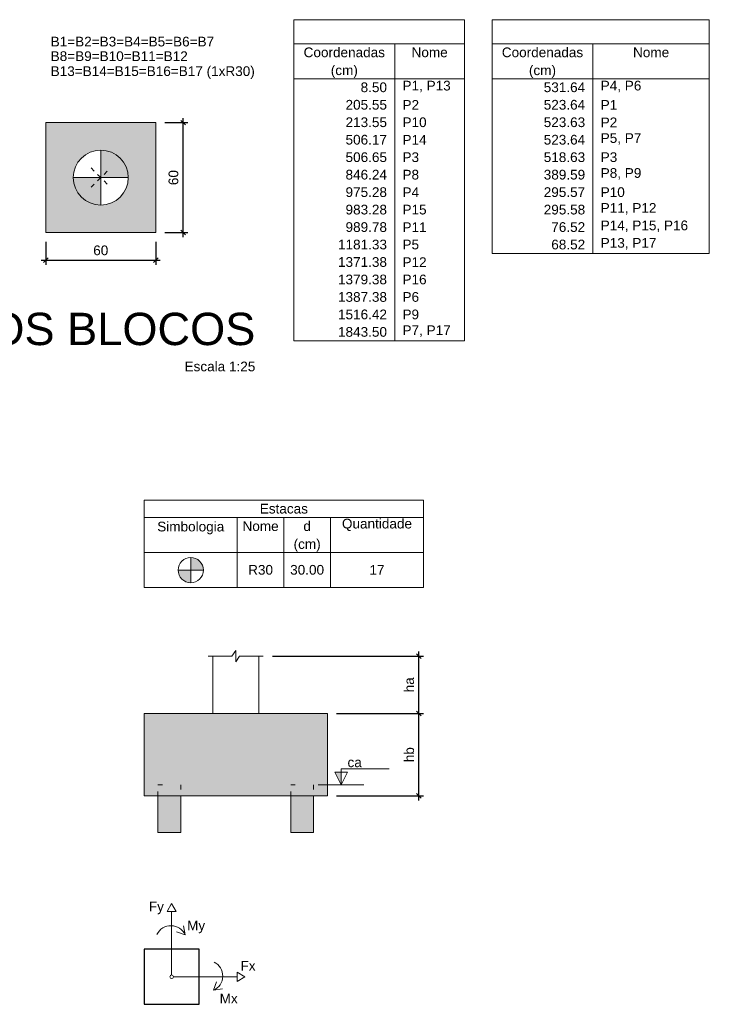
# Model space of a CAD drawing. Header units: millimetres. Extents: x 1852 to 2571, y -668 to -390.
# Tile 29 of 84: x 2252 to 2267, y -511 to -489. Entities that reach past the tile are written whole.
import ezdxf

# ---------------------------------------------------------------- set-up
doc = ezdxf.new("R2010")
doc.units = ezdxf.units.MM
doc.linetypes.add('Dashed', pattern=[0.75, 0.5, -0.25])
doc.linetypes.add('DOT', pattern=[6.35, 0, -6.35])
for name, color, linetype, lineweight in [('LC-Cotas', 7, 'Continuous', 5), ('LC-Eixos', 9, 'Dashed', 5), ('LC-Estacas dos blocos', 252, 'Continuous', 5), ('LC-Hachuras dos blocos', 43, 'Continuous', 5), ('LC-Seção das fundações', 7, 'Continuous', 5), ('LC-Seção dos pilares', 4, 'Continuous', 30), ('LC-Tabelas', 1, 'Continuous', 20), ('LC-Textos', 192, 'Continuous', 20), ('LC-Textos das tabelas', 250, 'Continuous', 5)]:
    doc.layers.add(name, color=color, linetype=linetype, lineweight=lineweight)
doc.styles.add('ARIAL', font='arial.ttf')
doc.styles.get("Standard").update_dxf_attribs({"font": 'arial.ttf'})
doc.dimstyles.new('UM_1.000000', dxfattribs={"dimtxt": 0.18, "dimasz": 0.1, "dimexe": 0.1, "dimexo": 0.2, "dimgap": 0, "dimtad": 1, "dimtih": 1, "dimtoh": 1, "dimdec": 1, "dimzin": 0, "dimdsep": 46, "dimtxsty": 'Standard', "dimcen": 0.09, "dimdle": 0.1, "dimadec": 1, "dimazin": 2, "dimtfac": 1, "dimtdec": 4, "dimtofl": 0, "dimtmove": 0, "dimatfit": 3, "dimfxl": 1, "dimtolj": 1, "dimarcsym": 0})
doc.dimstyles.new('UM_25.000000', dxfattribs={"dimtxt": 0.18, "dimasz": 0.1, "dimexe": 0.1, "dimexo": 0.2, "dimgap": 0, "dimtad": 1, "dimtih": 1, "dimtoh": 1, "dimdec": 1, "dimlfac": 25, "dimzin": 0, "dimdsep": 46, "dimtxsty": 'Standard', "dimcen": 0.09, "dimdle": 0.1, "dimadec": 1, "dimazin": 2, "dimtfac": 1, "dimtdec": 4, "dimtofl": 0, "dimtmove": 0, "dimatfit": 3, "dimfxl": 1, "dimtolj": 1, "dimarcsym": 0})

# ---------------------------------------------------------------- blocks, each defined once
blk = doc.blocks.new('_Oblique')
at = {"color": 0, "linetype": 'ByBlock', "lineweight": -2}
blk.add_line((-0.5, -0.5), (0.5, 0.5), dxfattribs=at)
blk = doc.blocks.new('*D809')
at = {"layer": 'LC-Cotas', "color": 0, "lineweight": -2, "transparency": 16777216}
for p, q in [((2260.433, -504.326), (2260.433, -502.876)), ((2257.233, -502.976), (2260.533, -502.976)), ((2258.633, -504.226), (2260.533, -504.226))]:
    blk.add_line(p, q, dxfattribs=at)
at = {"layer": 'LC-Cotas', "color": 0, "lineweight": -2, "transparency": 16777216, "xscale": 0.1, "yscale": 0.1, "zscale": 0.1}
for p, rotation in [((2260.433, -502.976), 90), ((2260.433, -504.226), 270)]:
    blk.add_blockref('_Oblique', p, dxfattribs=dict(at, rotation=rotation))
at = {"layer": 'LC-Cotas', "color": 7, "transparency": 16777216, "insert": (2260.221, -503.601), "char_height": 0.2118, "attachment_point": 5, "rotation": 90, "style": 'ARIAL'}
blk.add_mtext('\\A1;ha', dxfattribs=at)
blk = doc.blocks.new('*D810')
at = {"layer": 'LC-Cotas', "color": 0, "lineweight": -2, "transparency": 16777216}
for p, q in [((2258.633, -504.226), (2260.533, -504.226)), ((2260.433, -506.126), (2260.433, -504.126)), ((2258.633, -506.026), (2260.533, -506.026))]:
    blk.add_line(p, q, dxfattribs=at)
at = {"layer": 'LC-Cotas', "color": 0, "lineweight": -2, "transparency": 16777216, "xscale": 0.1, "yscale": 0.1, "zscale": 0.1}
for p, rotation in [((2260.433, -504.226), 90), ((2260.433, -506.026), 270)]:
    blk.add_blockref('_Oblique', p, dxfattribs=dict(at, rotation=rotation))
at = {"layer": 'LC-Cotas', "color": 7, "transparency": 16777216, "insert": (2260.221, -505.126), "char_height": 0.2118, "attachment_point": 5, "rotation": 90, "style": 'ARIAL'}
blk.add_mtext('\\A1;hb', dxfattribs=at)
blk = doc.blocks.new('*D1441')
at = {"layer": 'LC-Cotas', "color": 0, "lineweight": -2, "transparency": 16777216}
for p, q in [((2252.285, -493.934), (2252.285, -494.434)), ((2254.685, -493.934), (2254.685, -494.434)), ((2252.185, -494.334), (2254.785, -494.334))]:
    blk.add_line(p, q, dxfattribs=at)
at = {"layer": 'LC-Cotas', "color": 0, "lineweight": -2, "transparency": 16777216, "xscale": 0.1, "yscale": 0.1, "zscale": 0.1, "rotation": 180}
blk.add_blockref('_Oblique', (2252.285, -494.334), dxfattribs=at)
at = {"layer": 'LC-Cotas', "color": 0, "lineweight": -2, "transparency": 16777216, "xscale": 0.1, "yscale": 0.1, "zscale": 0.1}
blk.add_blockref('_Oblique', (2254.685, -494.334), dxfattribs=at)
at = {"layer": 'LC-Cotas', "color": 7, "transparency": 16777216, "insert": (2253.485, -494.122), "char_height": 0.2118, "attachment_point": 5, "rotation": 0.0057, "style": 'ARIAL'}
blk.add_mtext('\\A1;60', dxfattribs=at)
blk = doc.blocks.new('*D1442')
at = {"layer": 'LC-Cotas', "color": 0, "lineweight": -2, "transparency": 16777216}
for p, q in [((2254.885, -491.334), (2255.385, -491.334)), ((2255.285, -493.834), (2255.285, -491.234)), ((2254.885, -493.734), (2255.385, -493.734))]:
    blk.add_line(p, q, dxfattribs=at)
at = {"layer": 'LC-Cotas', "color": 0, "lineweight": -2, "transparency": 16777216, "xscale": 0.1, "yscale": 0.1, "zscale": 0.1}
for p, rotation in [((2255.285, -491.334), 90), ((2255.285, -493.734), 270)]:
    blk.add_blockref('_Oblique', p, dxfattribs=dict(at, rotation=rotation))
at = {"layer": 'LC-Cotas', "color": 7, "transparency": 16777216, "insert": (2255.073, -492.534), "char_height": 0.2118, "attachment_point": 5, "rotation": 90, "style": 'ARIAL'}
blk.add_mtext('\\A1;60', dxfattribs=at)

msp = doc.modelspace()

# ---------------------------------------------------------------- hatches: boundary and pattern name
at = {"layer": 'LC-Cotas', "linetype": 'Continuous'}
msp.add_hatch(color=256, dxfattribs=at).paths.add_polyline_path([(2258.7332, -505.786), (2258.7332, -505.506), (2258.5932, -505.506), (2258.7332, -505.786)])
at = {"layer": 'LC-Estacas dos blocos', "linetype": 'Continuous'}
for points in [[(2254.0648, -492.3783), (2254.0048, -492.2336), (2253.9095, -492.1094), (2253.7852, -492.014), (2253.6405, -491.9541), (2253.4852, -491.9336), (2253.4852, -492.5336), (2254.0852, -492.5336), (2254.0648, -492.3783)], [(2253.3299, -493.1132), (2253.4852, -493.1336), (2253.4852, -492.5336), (2252.8852, -492.5336), (2252.9057, -492.6889), (2252.9656, -492.8336), (2253.061, -492.9579), (2253.1852, -493.0532), (2253.3299, -493.1132)], [(2255.7158, -501.0268), (2255.6883, -500.9604), (2255.6445, -500.9033), (2255.5875, -500.8596), (2255.5211, -500.8321), (2255.4498, -500.8227), (2255.4498, -501.098), (2255.7252, -501.098), (2255.7158, -501.0268)], [(2255.3786, -501.364), (2255.4498, -501.3734), (2255.4498, -501.098), (2255.1745, -501.098), (2255.1839, -501.1693), (2255.2114, -501.2357), (2255.2551, -501.2927), (2255.3122, -501.3365), (2255.3786, -501.364)], [(2254.7332, -505.786), (2254.7332, -506.826), (2255.2332, -506.826), (2255.2332, -505.786), (2254.7332, -505.786)], [(2257.6332, -505.786), (2257.6332, -506.826), (2258.1332, -506.826), (2258.1332, -505.786), (2257.6332, -505.786)]]:
    msp.add_hatch(color=256, dxfattribs=at).paths.add_polyline_path(points)
at = {"layer": 'LC-Hachuras dos blocos', "linetype": 'Continuous'}
h = msp.add_hatch(color=256, dxfattribs=at)
h.paths.add_polyline_path([(2252.2852, -491.3336), (2252.2852, -493.7336), (2254.6852, -493.7336), (2254.6852, -491.3336), (2252.2852, -491.3336)])
h.paths.add_polyline_path([(2254.0648, -492.3783), (2254.0048, -492.2336), (2253.9095, -492.1094), (2253.7852, -492.014), (2253.6405, -491.9541), (2253.4852, -491.9336), (2253.3299, -491.9541), (2253.1852, -492.014), (2253.061, -492.1094), (2252.9656, -492.2336), (2252.9057, -492.3783), (2252.8852, -492.5336), (2252.9057, -492.6889), (2252.9656, -492.8336), (2253.061, -492.9579), (2253.1852, -493.0532), (2253.3299, -493.1132), (2253.4852, -493.1336), (2253.6405, -493.1132), (2253.7852, -493.0532), (2253.9095, -492.9579), (2254.0048, -492.8336), (2254.0648, -492.6889), (2254.0852, -492.5336), (2254.0648, -492.3783)], flags=0)
msp.add_hatch(color=256, dxfattribs=at).paths.add_polyline_path([(2254.4332, -504.226), (2254.4332, -506.026), (2258.4332, -506.026), (2258.4332, -504.226), (2254.4332, -504.226)])

# ---------------------------------------------------------------- linework, layer by layer
at = {"layer": 'LC-Cotas'}
for p, q in [((2258.2332, -505.786), (2259.2332, -505.786)), ((2255.0332, -508.3728), (2254.9332, -508.5458)), ((2254.9332, -508.5458), (2255.1332, -508.5458)), ((2255.0332, -508.3728), (2255.1332, -508.5458)), ((2255.0332, -509.3728), (2255.0332, -508.5458)), ((2255.3282, -509.0598), (2255.2942, -508.8628)), ((2255.3282, -509.0598), (2255.1402, -508.9918)), ((2255.0332, -509.9328), (2255.0332, -509.3728)), ((2255.0732, -509.9728), (2255.6332, -509.9728)), ((2255.6332, -509.9728), (2256.4602, -509.9728)), ((2256.6332, -509.9728), (2256.4602, -509.8728)), ((2256.4602, -510.0728), (2256.4602, -509.8728)), ((2256.6332, -509.9728), (2256.4602, -510.0728)), ((2255.9462, -510.2678), (2256.0142, -510.0798)), ((2255.9462, -510.2678), (2256.1432, -510.2338))]:
    msp.add_line(p, q, dxfattribs=at)
msp.add_lwpolyline([(2258.7332, -505.786), (2258.8732, -505.506), (2258.5932, -505.506), (2258.7332, -505.786), (2258.7332, -505.436), (2259.7832, -505.436)], dxfattribs=at)
msp.add_circle((2255.0332, -509.9728), 0.04, dxfattribs=at)
for centre, start, end in [((2255.0162, -509.1978), 23.81409, 153.81711), ((2255.8082, -509.9558), 293.81409, 63.81712)]:
    msp.add_arc(centre, 0.341, start, end, dxfattribs=at)
at = {"layer": 'LC-Eixos', "ltscale": 0.2}
for p, q in [((2253.2734, -492.7454), (2253.697, -492.3218)), ((2253.2734, -492.3218), (2253.697, -492.7454))]:
    msp.add_line(p, q, dxfattribs=at)
at = {"layer": 'LC-Estacas dos blocos'}
for p, q in [((2253.4852, -493.1336), (2253.4852, -491.9336)), ((2252.8852, -492.5336), (2254.0852, -492.5336)), ((2255.4498, -501.3734), (2255.4498, -500.8227)), ((2255.1745, -501.098), (2255.7252, -501.098))]:
    msp.add_line(p, q, dxfattribs=at)
at = {"layer": 'LC-Estacas dos blocos', "linetype": 'DOT', "ltscale": 0.2}
for points in [[(2254.7332, -506.026), (2254.7332, -505.786), (2255.2332, -505.786), (2255.2332, -506.026)], [(2257.6332, -506.026), (2257.6332, -505.786), (2258.1332, -505.786), (2258.1332, -506.026)]]:
    msp.add_lwpolyline(points, dxfattribs=at)
at = {"layer": 'LC-Estacas dos blocos', "linetype": 'Continuous'}
for points in [[(2254.7332, -506.026), (2254.7332, -506.826), (2255.2332, -506.826), (2255.2332, -506.026)], [(2257.6332, -506.026), (2257.6332, -506.826), (2258.1332, -506.826), (2258.1332, -506.026)]]:
    msp.add_lwpolyline(points, dxfattribs=at)
at = {"layer": 'LC-Estacas dos blocos'}
for centre, radius in [((2253.4852, -492.5336), 0.6), ((2255.4498, -501.098), 0.2753)]:
    msp.add_circle(centre, radius, dxfattribs=at)
at = {"layer": 'LC-Seção das fundações'}
for p, q in [((2255.9332, -502.976), (2255.9332, -504.226)), ((2256.9332, -502.976), (2256.9332, -504.226))]:
    msp.add_line(p, q, dxfattribs=at)
for points in [[(2252.2852, -491.3336), (2252.2852, -493.7336), (2254.6852, -493.7336), (2254.6852, -491.3336), (2252.2852, -491.3336)], [(2254.4332, -504.226), (2254.4332, -506.026), (2258.4332, -506.026), (2258.4332, -504.226), (2254.4332, -504.226)]]:
    msp.add_lwpolyline(points, close=True, dxfattribs=at)
msp.add_lwpolyline([(2255.8332, -502.976), (2256.3492, -502.976), (2256.4332, -502.85), (2256.4332, -503.102), (2256.5172, -502.976), (2257.0332, -502.976)], dxfattribs=at)
at = {"layer": 'LC-Seção dos pilares'}
msp.add_lwpolyline([(2254.4332, -510.5728), (2255.6332, -510.5728), (2255.6332, -509.3728), (2254.4332, -509.3728), (2254.4332, -510.5728)], close=True, dxfattribs=at)
at = {"layer": 'LC-Tabelas'}
for p, q in [((2257.7018, -489.0878), (2261.4295, -489.0878)), ((2257.7018, -489.0878), (2257.7018, -496.0938)), ((2261.4295, -489.0878), (2261.4295, -496.0938)), ((2262.0295, -489.0878), (2266.7738, -489.0878)), ((2262.0295, -489.0878), (2262.0295, -494.1876)), ((2266.7738, -489.0878), (2266.7738, -494.1876)), ((2257.7018, -489.6127), (2261.4295, -489.6127)), ((2259.9045, -489.6127), (2259.9045, -496.0938)), ((2262.0295, -489.6127), (2266.7738, -489.6127)), ((2264.2322, -489.6127), (2264.2322, -494.1876)), ((2257.7018, -490.3752), (2261.4295, -490.3752)), ((2262.0295, -490.3752), (2266.7738, -490.3752)), ((2262.0295, -494.1876), (2266.7738, -494.1876)), ((2257.7018, -496.0938), (2261.4295, -496.0938)), ((2254.4332, -499.5698), (2260.533, -499.5698)), ((2254.4332, -499.5698), (2254.4332, -501.476)), ((2260.533, -499.5698), (2260.533, -501.476)), ((2254.4332, -499.951), (2260.533, -499.951)), ((2256.4665, -499.951), (2256.4665, -501.476)), ((2257.4831, -499.951), (2257.4831, -501.476)), ((2258.4997, -499.951), (2258.4997, -501.476)), ((2254.4332, -500.7135), (2260.533, -500.7135)), ((2254.4332, -501.476), (2260.533, -501.476))]:
    msp.add_line(p, q, dxfattribs=at)

# ---------------------------------------------------------------- texts
at = {"layer": 'LC-Cotas', "insert": (2258.8732, -505.401), "char_height": 0.2118, "width": 0.621799, "attachment_point": 7, "line_spacing_factor": 0.798, "style": 'ARIAL'}
msp.add_mtext('ca', dxfattribs=at)
at = {"layer": 'LC-Textos', "linetype": 'Continuous', "line_spacing_factor": 0.798, "style": 'ARIAL'}
for s, insert, char_height, width, attachment_point in [('B1=B2=B3=B4=B5=B6=B7', (2252.3911, -489.6746), 0.2118, 7.09768, 7), ('B8=B9=B10=B11=B12', (2252.3911, -489.9923), 0.2118, 5.951506, 7), ('B13=B14=B15=B16=B17 (1xR30)', (2252.3912, -490.3802), 0.2118, 8.851326, 7), ('LEGENDA DOS BLOCOS', (2256.8605, -496.1986), 0.706, 23.132649, 9), ('Escala 1:25', (2256.8605, -496.7634), 0.2118, 3.074611, 9), ('Fy', (2254.5347, -508.6079), 0.2118, 0.653319, 7), ('My', (2255.3697, -509.0219), 0.2118, 0.785129, 7), ('Fx', (2256.5362, -509.8378), 0.2118, 0.647588, 7), ('Mx', (2256.0812, -510.5518), 0.2118, 0.779398, 7)]:
    msp.add_mtext(s, dxfattribs=dict(at, insert=insert, char_height=char_height, width=width, attachment_point=attachment_point))
at = {"layer": 'LC-Textos das tabelas', "linetype": 'Continuous', "char_height": 0.2118, "line_spacing_factor": 0.798, "style": 'ARIAL'}
for s, insert, width, attachment_point in [('Coordenadas', (2258.8032, -489.9092), 3.527349, 8), ('Nome', (2260.667, -489.9092), 1.567392, 8), ('Coordenadas', (2263.1309, -489.9092), 3.527349, 8), ('Nome', (2265.503, -489.9092), 1.567392, 8), ('(cm)', (2258.8034, -490.3605), 1.174828, 8), ('(cm)', (2263.1304, -490.3605), 1.174828, 8), ('8.50', (2259.7351, -490.6717), 1.143308, 9), ('P1, P13', (2260.074, -490.6717), 2.091767, 7), ('531.64', (2264.0628, -490.6717), 1.796627, 9), ('P4, P6', (2264.4017, -490.6717), 1.765107, 7), ('205.55', (2259.7351, -491.0529), 1.796627, 9), ('P2', (2260.074, -491.0529), 0.719224, 7), ('523.64', (2264.0628, -491.0529), 1.796627, 9), ('P1', (2264.4017, -491.0529), 0.719224, 7), ('213.55', (2259.7351, -491.4342), 1.796627, 9), ('P10', (2260.074, -491.4342), 1.045883, 7), ('523.63', (2264.0628, -491.4342), 1.796627, 9), ('P2', (2264.4017, -491.4342), 0.719224, 7), ('506.17', (2259.7351, -491.8154), 1.796627, 9), ('P14', (2260.074, -491.8154), 1.045883, 7), ('523.64', (2264.0628, -491.8154), 1.796627, 9), ('P5, P7', (2264.4017, -491.8154), 1.765107, 7), ('506.65', (2259.7351, -492.1966), 1.796627, 9), ('P3', (2260.074, -492.1966), 0.719224, 7), ('518.63', (2264.0628, -492.1966), 1.796627, 9), ('P3', (2264.4017, -492.1966), 0.719224, 7), ('846.24', (2259.7351, -492.5779), 1.796627, 9), ('P8', (2260.074, -492.5779), 0.719224, 7), ('389.59', (2264.0628, -492.5779), 1.796627, 9), ('P8, P9', (2264.4017, -492.5779), 1.765107, 7), ('975.28', (2259.7351, -492.9591), 1.796627, 9), ('P4', (2260.074, -492.9591), 0.719224, 7), ('295.57', (2264.0628, -492.9591), 1.796627, 9), ('P10', (2264.4017, -492.9591), 1.045883, 7), ('983.28', (2259.7351, -493.3404), 1.796627, 9), ('P15', (2260.074, -493.3404), 1.045883, 7), ('295.58', (2264.0628, -493.3404), 1.796627, 9), ('P11, P12', (2264.4017, -493.3404), 2.418426, 7), ('989.78', (2259.7351, -493.7216), 1.796627, 9), ('P11', (2260.074, -493.7216), 1.045883, 7), ('76.52', (2264.0628, -493.7216), 1.469968, 9), ('P14, P15, P16', (2264.4017, -493.7216), 3.790969, 7), ('1181.33', (2259.7351, -494.1028), 2.123287, 9), ('P5', (2260.074, -494.1028), 0.719224, 7), ('68.52', (2264.0628, -494.1028), 1.469968, 9), ('P13, P17', (2264.4017, -494.1028), 2.418426, 7), ('1371.38', (2259.7351, -494.4841), 2.123287, 9), ('P12', (2260.074, -494.4841), 1.045883, 7), ('1379.38', (2259.7351, -494.8653), 2.123287, 9), ('P16', (2260.074, -494.8653), 1.045883, 7), ('1387.38', (2259.7351, -495.2466), 2.123287, 9), ('P6', (2260.074, -495.2466), 0.719224, 7), ('1516.42', (2259.7351, -495.6278), 2.123287, 9), ('P9', (2260.074, -495.6278), 0.719224, 7), ('1843.50', (2259.7351, -496.009), 2.123287, 9), ('P7, P17', (2260.074, -496.009), 2.091767, 7), ('Estacas', (2257.4831, -499.8663), 2.094632, 8), ('d', (2257.9914, -500.2476), 0.326659, 8), ('Quantidade', (2259.5164, -500.2476), 3.03736, 8), ('Simbologia', (2255.4497, -500.3179), 2.911281, 8), ('Nome', (2256.9748, -500.2476), 1.567392, 8), ('(cm)', (2257.9917, -500.6989), 1.174828, 8), ('R30', (2256.9748, -501.2007), 1.077403, 8), ('30.00', (2257.9914, -501.2007), 1.469968, 8), ('17', (2259.5164, -501.2007), 0.653319, 8)]:
    msp.add_mtext(s, dxfattribs=dict(at, insert=insert, width=width, attachment_point=attachment_point))

# ---------------------------------------------------------------- dimensions: what is measured, and where the dimension line sits
at = {"layer": 'LC-Cotas'}
dim = msp.add_linear_dim(base=(2255.2852, -491.3336), p1=(2254.6852, -493.7336), p2=(2254.6852, -491.3336), angle=90, dimstyle='UM_25.000000', override={"dimtxt": 0.2118, "dimasz": 0.1, "dimexe": 0.1, "dimexo": 0.2, "dimtad": 1, "dimtih": 0, "dimtoh": 0, "dimdec": 1, "dimlfac": 25, "dimzin": 8, "dimtxsty": 'ARIAL', "dimblk": 'Oblique', "dimblk1": 'Oblique', "dimblk2": 'Oblique', "dimsah": 1, "dimdle": 0.1, "dimse1": 0, "dimse2": 0, "dimclrt": 7, "dimadec": 1, "dimazin": 3, "dimtmove": 2, "dimldrblk": 'Oblique'}, dxfattribs=at)
dim.commit()
dim.dimension.update_dxf_attribs({"geometry": '*D1442', "text_midpoint": (2255.0734, -492.5336), "dimtype": 160, "text_rotation": 90})
dim = msp.add_linear_dim(base=(2254.6852, -494.3336), p1=(2252.2852, -493.7336), p2=(2254.6852, -493.7336), dimstyle='UM_25.000000', override={"dimtxt": 0.2118, "dimasz": 0.1, "dimexe": 0.1, "dimexo": 0.2, "dimtad": 1, "dimtih": 0, "dimtoh": 0, "dimdec": 1, "dimlfac": 25, "dimzin": 8, "dimtxsty": 'ARIAL', "dimblk": 'Oblique', "dimblk1": 'Oblique', "dimblk2": 'Oblique', "dimsah": 1, "dimdle": 0.1, "dimse1": 0, "dimse2": 0, "dimclrt": 7, "dimadec": 1, "dimazin": 3, "dimtmove": 2, "dimldrblk": 'Oblique'}, dxfattribs=at)
dim.commit()
dim.dimension.update_dxf_attribs({"geometry": '*D1441', "text_midpoint": (2253.4852, -494.1218), "dimtype": 160, "text_rotation": 0.00573})
for base, p1, p2, text, picture, middle in [((2260.4332, -502.976), (2258.4332, -504.226), (2257.0332, -502.976), 'ha', '*D809', (2260.2214, -503.601)), ((2260.4332, -504.226), (2258.4332, -506.026), (2258.4332, -504.226), 'hb', '*D810', (2260.2214, -505.126))]:
    dim = msp.add_linear_dim(base=base, p1=p1, p2=p2, angle=90, text=text, dimstyle='UM_1.000000', override={"dimtxt": 0.2118, "dimasz": 0.1, "dimexe": 0.1, "dimexo": 0.2, "dimtad": 1, "dimtih": 0, "dimtoh": 0, "dimdec": 1, "dimlfac": 1, "dimzin": 8, "dimtxsty": 'ARIAL', "dimblk": 'Oblique', "dimblk1": 'Oblique', "dimblk2": 'Oblique', "dimsah": 1, "dimdle": 0.1, "dimse1": 0, "dimse2": 0, "dimclrt": 7, "dimadec": 1, "dimazin": 3, "dimtmove": 2, "dimldrblk": 'Oblique'}, dxfattribs=at)
    dim.commit()
    dim.dimension.update_dxf_attribs({"geometry": picture, "text_midpoint": middle, "dimtype": 160, "text_rotation": 90})

doc.saveas('drawing.dxf')
